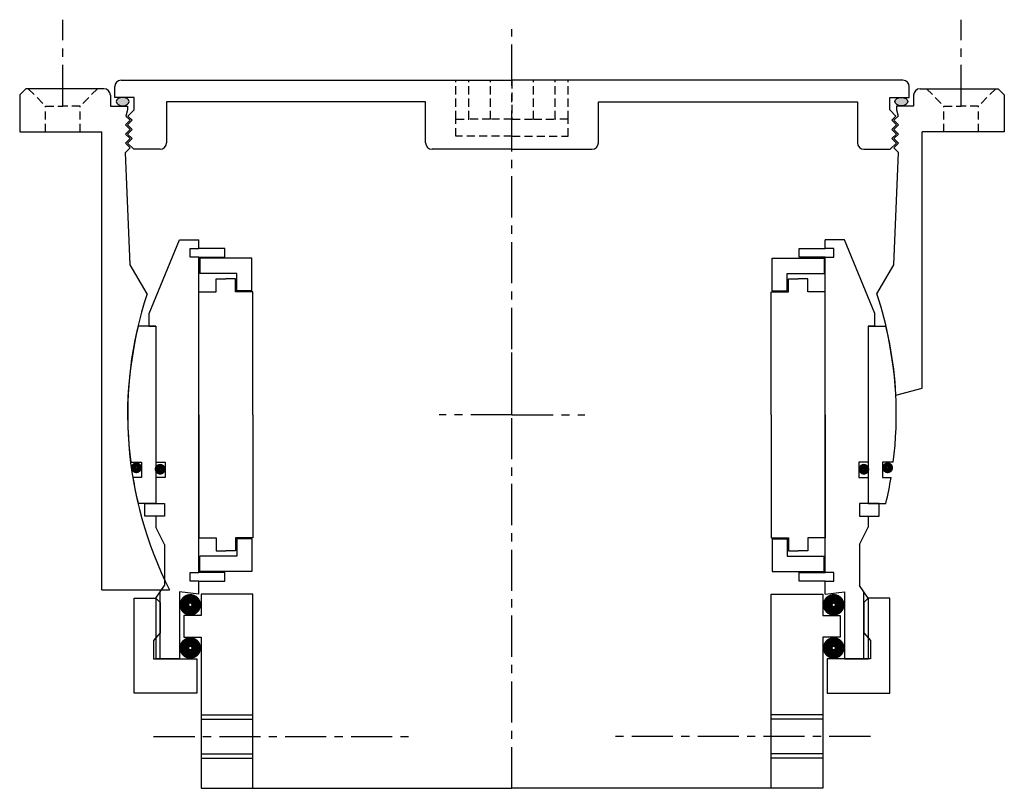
# Model space of a CAD drawing. Header units: millimetres. Extents: x 300 to 528, y 220 to 398.
import ezdxf

# ---------------------------------------------------------------- set-up
doc = ezdxf.new("R2010")
doc.units = ezdxf.units.MM
doc.header["$LTSCALE"] = 0.3
doc.header["$MEASUREMENT"] = 0
doc.linetypes.add('CENTER', pattern=[50.8, 31.75, -6.35, 6.35, -6.35])
doc.linetypes.add('HIDDEN', pattern=[9.525, 6.35, -3.175])
doc.layers.get('0').update_dxf_attribs({"linetype": 'CONTINUOUS'})
doc.layers.add('CENTER', color=1, linetype='CENTER')

# ---------------------------------------------------------------- blocks, each defined once
blk = doc.blocks.new('4S120Z outer')
h = blk.add_hatch(color=256)
edge = h.paths.add_edge_path()
edge.add_ellipse((-90.16, 72.54), major_axis=(1.5, 0), ratio=0.647319, start_angle=-259.6975, end_angle=79.6975)
edge.add_line((-89.89, 73.5), (-90.43, 73.5))
h = blk.add_hatch(color=256)
edge = h.paths.add_edge_path()
edge.add_ellipse((90.16, 72.54), major_axis=(-1.5, 0), ratio=0.647319, start_angle=280.3025, end_angle=619.6975, ccw=False)
edge.add_line((89.89, 73.5), (90.43, 73.5))
for p, q in [((-112.6, 75.5), (-114, 74.1)), ((-94.5, 75.5), (-112.6, 75.5)), ((-92, 73.5), (-92, 76)), ((-90.5, 77.5), (0, 77.5)), ((90.5, 77.5), (0, 77.5)), ((92, 73.5), (92, 76)), ((94.5, 75.5), (112.6, 75.5)), ((112.6, 75.5), (114, 74.1)), ((-114, 74.1), (-114, 65.5)), ((-93, 74), (-93, 71.5)), ((-87.5, 73.5), (-92, 73.5)), ((-87.5, 70.6), (-87.5, 73.5)), ((87.5, 73.5), (92, 73.5)), ((87.5, 70.6), (87.5, 73.5)), ((93, 74), (93, 71.5)), ((114, 74.1), (114, 65.5)), ((-93, 71.5), (-89, 71.5)), ((-89, 71.5), (-89, 70.6)), ((-20, 72.5), (-80, 72.5)), ((-80, 72.5), (-80, 63)), ((-20, 63), (-20, 72.5)), ((20, 72.5), (80, 72.5)), ((20, 63), (20, 72.5)), ((80, 72.5), (80, 63)), ((89, 71.5), (89, 70.6)), ((93, 71.5), (89, 71.5)), ((-89, 70.6), (-89.42, 69.18)), ((-88.44, 68.2), (-89.42, 69.18)), ((-87.5, 70.6), (-88.92, 69.18)), ((-87.94, 68.2), (-88.92, 69.18)), ((87.5, 70.6), (88.92, 69.18)), ((87.94, 68.2), (88.92, 69.18)), ((88.44, 68.2), (89.42, 69.18)), ((89, 70.6), (89.42, 69.18)), ((-89.5, 67.14), (-88.44, 68.2)), ((-88.44, 66.08), (-89.5, 67.14)), ((-89, 67.14), (-87.94, 68.2)), ((-87.94, 66.08), (-89, 67.14)), ((89, 67.14), (87.94, 68.2)), ((87.94, 66.08), (89, 67.14)), ((89.5, 67.14), (88.44, 68.2)), ((88.44, 66.08), (89.5, 67.14)), ((-114, 65.5), (-95, 65.5)), ((-95, -40.5), (-95, 65.5)), ((-89.5, 65.02), (-88.44, 66.08)), ((-88.44, 63.96), (-89.5, 65.02)), ((-89.5, 62.9), (-88.44, 63.96)), ((-89, 65.02), (-87.94, 66.08)), ((-87.94, 63.96), (-89, 65.02)), ((-89, 62.9), (-87.94, 63.96)), ((89, 65.02), (87.94, 66.08)), ((87.94, 63.96), (89, 65.02)), ((89, 62.9), (87.94, 63.96)), ((89.5, 65.02), (88.44, 66.08)), ((88.44, 63.96), (89.5, 65.02)), ((89.5, 62.9), (88.44, 63.96)), ((95, 6.2), (95, 65.5)), ((114, 65.5), (95, 65.5)), ((-88.44, 61.84), (-89.5, 62.9)), ((-89.5, 60.78), (-88.44, 61.84)), ((-87.6, 61.5), (-89, 62.9)), ((87.6, 61.5), (89, 62.9)), ((88.44, 61.84), (89.5, 62.9)), ((89.5, 60.78), (88.44, 61.84)), ((-88.44, 34.72), (-89.5, 60.78)), ((-81.5, 61.5), (-87.6, 61.5)), ((0, 61.5), (-18.5, 61.5)), ((0, 61.5), (18.5, 61.5)), ((81.5, 61.5), (87.6, 61.5)), ((88.44, 34.72), (89.5, 60.78)), ((-84.5, 28.03), (-88.44, 34.72)), ((84.5, 28.03), (88.44, 34.72)), ((88.9, 4.57), (95, 6.2)), ((-95, -40.5), (-79.3, -40.5))]:
    blk.add_line(p, q)
at = {"linetype": 'HIDDEN'}
for p, q in [((-112, 75.5), (-108, 71.5)), ((-96, 75.5), (-100, 71.5)), ((-13, 68.5), (-13, 77.5)), ((-10, 68.5), (-10, 77.5)), ((-5, 68.5), (-5, 77.5)), ((0, 77.5), (0, 68.5)), ((0, 77.5), (0, 68.5)), ((0, 77.5), (0, 68.5)), ((0, 77.5), (0, 68.5)), ((5, 68.5), (5, 77.5)), ((10, 68.5), (10, 77.5)), ((13, 68.5), (13, 77.5)), ((96, 75.5), (100, 71.5)), ((112, 75.5), (108, 71.5)), ((-108, 65.5), (-108, 71.5)), ((-108, 71.5), (-104, 71.5)), ((-100, 71.5), (-104, 71.5)), ((-100, 65.5), (-100, 71.5)), ((100, 71.5), (104, 71.5)), ((100, 65.5), (100, 71.5)), ((108, 71.5), (104, 71.5)), ((108, 65.5), (108, 71.5)), ((-13, 64.5), (-13, 68.5)), ((-13, 68.5), (-10, 68.5)), ((-5, 68.5), (-10, 68.5)), ((0, 68.5), (-5, 68.5)), ((0, 68.5), (5, 68.5)), ((5, 68.5), (10, 68.5)), ((13, 68.5), (10, 68.5)), ((13, 64.5), (13, 68.5)), ((0, 64.5), (-13, 64.5)), ((0, 64.5), (13, 64.5))]:
    blk.add_line(p, q, dxfattribs=at)
for centre, radius, start, end in [((-94.5, 74), 1.5, 0, 90), ((-90.5, 76), 1.5, 90, 180), ((90.5, 76), 1.5, 0, 90), ((94.5, 74), 1.5, 90, 180), ((-81.5, 63), 1.5, 270, 0), ((-18.5, 63), 1.5, 180, 270), ((18.5, 63), 1.5, 270, 0), ((81.5, 63), 1.5, 180, 270), ((0.18, 0), 89.2, 161.6821, 207.0029), ((-0.18, 0), 89.2, 2.9359, 18.3179)]:
    blk.add_arc(centre, radius, start, end)
at = {"extrusion": (0, 0, -1)}
blk.add_ellipse((-90.16, 72.54), major_axis=(1.5, 0), ratio=0.647319, dxfattribs=at)
blk.add_ellipse((90.16, 72.54), major_axis=(-1.5, 0), ratio=0.647319)
at = {"layer": 'CENTER'}
for p, q in [((-104, 71.5), (-104, 91.5)), ((104, 71.5), (104, 91.5)), ((0, 0), (0, 89.32))]:
    blk.add_line(p, q, dxfattribs=at)
blk = doc.blocks.new('4S120ZSP inner')
for p, q in [((-84, 23.5), (-77, 40.5)), ((-77, 40.5), (-72.5, 40.5)), ((-72.5, 38.5), (-72.5, 40.5)), ((77, 40.5), (72.5, 40.5)), ((72.5, 38.5), (72.5, 40.5)), ((84, 23.5), (77, 40.5)), ((-74.5, 38.5), (-72.5, 38.5)), ((-74.5, 36.5), (-74.5, 38.5)), ((-72.5, 36.5), (-74.5, 36.5)), ((-66.5, 38.5), (-72.5, 38.5)), ((-72.5, -36.5), (-72.5, 36.5)), ((-72.5, 36.5), (-66.5, 36.5)), ((-66.5, 36.5), (-66.5, 38.5)), ((66.5, 38.5), (72.5, 38.5)), ((66.5, 36.5), (66.5, 38.5)), ((72.5, 36.5), (66.5, 36.5)), ((74.5, 38.5), (72.5, 38.5)), ((72.5, -36.5), (72.5, 36.5)), ((72.5, 36.5), (74.5, 36.5)), ((74.5, 36.5), (74.5, 38.5)), ((-72.25, 36.25), (-72.25, 32.75)), ((-60.25, 36.25), (-72.25, 36.25)), ((-60.25, 28.75), (-60.25, 36.25)), ((60.25, 36.25), (72.25, 36.25)), ((60.25, 28.75), (60.25, 36.25)), ((72.25, 36.25), (72.25, 32.75)), ((-63.75, 32.75), (-72.25, 32.75)), ((-63.75, 28.75), (-63.75, 32.75)), ((63.75, 32.75), (72.25, 32.75)), ((63.75, 28.75), (63.75, 32.75)), ((-68.5, 31.5), (-66.25, 31.5)), ((-68.5, 28.5), (-68.5, 31.5)), ((-64, 31.5), (-66.25, 31.5)), ((-64, 28.5), (-64, 31.5)), ((64, 28.5), (64, 31.5)), ((64, 31.5), (66.25, 31.5)), ((68.5, 31.5), (66.25, 31.5)), ((68.5, 28.5), (68.5, 31.5)), ((-72.5, 0), (-72.5, 28.5)), ((-72.5, 28.5), (-68.5, 28.5)), ((-60, 28.5), (-64, 28.5)), ((-60.25, 28.75), (-63.75, 28.75)), ((-60, 0), (-60, 28.5)), ((60, 0), (60, 28.5)), ((60, 28.5), (64, 28.5)), ((60.25, 28.75), (63.75, 28.75)), ((72.5, 28.5), (68.5, 28.5)), ((72.5, 0), (72.5, 28.5)), ((-84, 20.5), (-84, 23.5)), ((84, 20.5), (84, 23.5)), ((-82.5, 20.5), (-86.58, 20.5)), ((-84, 20.5), (-82.5, 20.5)), ((-82.5, 20.5), (-82.5, -11)), ((-82.5, 20.5), (-82.5, -20.5)), ((82.5, 20.5), (82.5, -20.5)), ((82.5, 20.5), (82.5, -11)), ((82.5, 20.5), (86.58, 20.5)), ((84, 20.5), (82.5, 20.5)), ((-72.5, 0), (-72.5, -28.5)), ((-60, 0), (-60, -28.5)), ((60, 0), (60, -28.5)), ((72.5, 0), (72.5, -28.5)), ((-88.3, -11), (-85.8, -11)), ((-85.8, -11), (-85.8, -14.5)), ((-82.5, -11), (-80.3, -11)), ((-80.3, -11), (-80.3, -14.5)), ((82.5, -11), (80.3, -11)), ((80.3, -11), (80.3, -14.5)), ((88.3, -11), (85.8, -11)), ((85.8, -11), (85.8, -14.5)), ((-85.8, -14.5), (-87.79, -14.5)), ((-80.3, -14.5), (-82.5, -14.5)), ((-82.5, -14.5), (-82.5, -20.5)), ((80.3, -14.5), (82.5, -14.5)), ((82.5, -14.5), (82.5, -20.5)), ((85.8, -14.5), (87.79, -14.5)), ((-82.5, -20.5), (-86.58, -20.5)), ((-85, -23.5), (-85, -20.5)), ((-85, -20.5), (-82.5, -20.5)), ((-82.5, -20.5), (-80.5, -20.5)), ((-80.5, -20.5), (-80.5, -23.5)), ((80.5, -20.5), (80.5, -23.5)), ((82.5, -20.5), (80.5, -20.5)), ((85, -20.5), (82.5, -20.5)), ((82.5, -20.5), (86.58, -20.5)), ((85, -23.5), (85, -20.5)), ((-82.5, -23.5), (-85, -23.5)), ((-80.5, -23.5), (-82.5, -23.5)), ((-82.5, -23.5), (-82.5, -26)), ((80.5, -23.5), (82.5, -23.5)), ((82.5, -23.5), (85, -23.5)), ((82.5, -23.5), (82.5, -26)), ((-80.5, -30), (-82.5, -26)), ((80.5, -30), (82.5, -26)), ((-72.5, -28.5), (-68.5, -28.5)), ((-68.5, -28.5), (-68.5, -31.5)), ((-60, -28.5), (-64, -28.5)), ((-64, -28.5), (-64, -31.5)), ((-63.75, -28.75), (-63.75, -32.75)), ((-60.25, -28.75), (-63.75, -28.75)), ((-60.25, -28.75), (-60.25, -36.25)), ((60, -28.5), (64, -28.5)), ((60.25, -28.75), (60.25, -36.25)), ((60.25, -28.75), (63.75, -28.75)), ((63.75, -28.75), (63.75, -32.75)), ((64, -28.5), (64, -31.5)), ((72.5, -28.5), (68.5, -28.5)), ((68.5, -28.5), (68.5, -31.5)), ((-80.5, -30), (-80.5, -39.5)), ((-68.5, -31.5), (-66.25, -31.5)), ((-64, -31.5), (-66.25, -31.5)), ((64, -31.5), (66.25, -31.5)), ((68.5, -31.5), (66.25, -31.5)), ((80.5, -30), (80.5, -39.5)), ((-63.75, -32.75), (-72.25, -32.75)), ((-72.25, -36.25), (-72.25, -32.75)), ((63.75, -32.75), (72.25, -32.75)), ((72.25, -36.25), (72.25, -32.75)), ((-60.25, -36.25), (-72.25, -36.25)), ((60.25, -36.25), (72.25, -36.25)), ((-74.5, -36.5), (-72.5, -36.5)), ((-74.5, -38.5), (-74.5, -36.5)), ((-72.5, -38.5), (-74.5, -38.5)), ((-66.5, -36.5), (-72.5, -36.5)), ((-72.5, -38.5), (-66.5, -38.5)), ((-72.5, -41.5), (-72.5, -38.5)), ((-66.5, -38.5), (-66.5, -36.5)), ((66.5, -36.5), (72.5, -36.5)), ((66.5, -38.5), (66.5, -36.5)), ((72.5, -38.5), (66.5, -38.5)), ((74.5, -36.5), (72.5, -36.5)), ((72.5, -38.5), (74.5, -38.5)), ((72.5, -41.5), (72.5, -38.5)), ((74.5, -38.5), (74.5, -36.5)), ((-82.5, -42.5), (-80.5, -39.5)), ((-81.5, -56.5), (-81.5, -41)), ((-77, -41), (-77, -56.5)), ((-72.5, -41.5), (-77, -41)), ((72.5, -41.5), (77, -41)), ((77, -41), (77, -56.5)), ((82.5, -42.5), (80.5, -39.5)), ((81.5, -56.5), (81.5, -41)), ((-87.5, -64.5), (-87.5, -42.5)), ((-87.5, -42.5), (-82.5, -42.5)), ((-82.5, -42.5), (-82.5, -56.5)), ((-82.5, -42.5), (-82.5, -51.67)), ((-82.5, -42.5), (-81.5, -43.5)), ((-60, -41.5), (-72, -41.5)), ((-72, -41.5), (-72, -46.5)), ((-60, -86.5), (-60, -41.5)), ((60, -86.5), (60, -41.5)), ((60, -41.5), (72, -41.5)), ((72, -41.5), (72, -46.5)), ((82.5, -42.5), (81.5, -43.5)), ((87.5, -42.5), (82.5, -42.5)), ((82.5, -42.5), (82.5, -56.5)), ((82.5, -42.5), (82.5, -51.67)), ((87.5, -64.5), (87.5, -42.5)), ((-81.5, -43.5), (-81.5, -50.5)), ((81.5, -43.5), (81.5, -50.5)), ((-72, -46.5), (-76, -46.5)), ((-76, -46.5), (-76, -51.5)), ((72, -46.5), (76, -46.5)), ((76, -46.5), (76, -51.5)), ((-81.5, -50.5), (-83, -52.25)), ((-83, -52.25), (-83, -56.5)), ((-76, -51.5), (-72, -51.5)), ((-72, -51.5), (-72, -86.5)), ((72, -51.5), (72, -86.5)), ((76, -51.5), (72, -51.5)), ((81.5, -50.5), (83, -52.25)), ((83, -52.25), (83, -56.5)), ((-83, -56.5), (-73, -56.5)), ((-77, -56.5), (-82.5, -56.5)), ((-73, -56.5), (-73, -64.5)), ((83, -56.5), (73, -56.5)), ((73, -56.5), (73, -64.5)), ((77, -56.5), (82.5, -56.5)), ((-73, -64.5), (-87.5, -64.5)), ((73, -64.5), (87.5, -64.5)), ((-72, -69.5), (-60, -69.5)), ((-72, -70.5), (-60, -70.5)), ((72, -69.5), (60, -69.5)), ((72, -70.5), (60, -70.5)), ((-72, -78.5), (-60, -78.5)), ((-72, -79.5), (-60, -79.5)), ((72, -78.5), (60, -78.5)), ((72, -79.5), (60, -79.5)), ((-72, -86.5), (-60, -86.5)), ((-60, -86.5), (0, -86.5)), ((60, -86.5), (0, -86.5)), ((72, -86.5), (60, -86.5))]:
    blk.add_line(p, q)
for points, const_width in [([(-87.64, -12.27, 1), (-86.34, -12.27, 1)], 1.2), ([(-82.13, -12.6, 1), (-80.83, -12.6, 1)], 1.2), ([(82.13, -12.6, -1), (80.83, -12.6, -1)], 1.2), ([(87.64, -12.27, -1), (86.34, -12.27, -1)], 1.2), ([(-75.88, -44, 1), (-73.13, -44, 1)], 2.25), ([(75.87, -44, -1), (73.12, -44, -1)], 2.25), ([(-75.88, -54, 1), (-73.13, -54, 1)], 2.25), ([(75.87, -54, -1), (73.12, -54, -1)], 2.25)]:
    blk.add_lwpolyline(points, format="xyb", close=True, dxfattribs=dict(const_width=const_width))
for centre, start, end in [((-0.18, 0), 166.6525, 187.1157), ((0.18, 0), 352.8843, 13.3475), ((-0.18, 0), 189.3978, 193.3475), ((0.18, 0), 346.6525, 350.6022)]:
    blk.add_arc(centre, 88.8, start, end)
at = {"layer": 'CENTER'}
for p, q in [((0, -86.5), (0, 23.74)), ((0, 0), (-16.89, 0)), ((0, 0), (16.89, 0)), ((-83, -74.5), (-22.5, -74.5)), ((83, -74.5), (22.5, -74.5))]:
    blk.add_line(p, q, dxfattribs=at)

msp = doc.modelspace()

# ---------------------------------------------------------------- block references
for name in ['4S120Z outer', '4S120ZSP inner']:
    msp.add_blockref(name, (413.78, 306.5))

doc.saveas('drawing.dxf')
